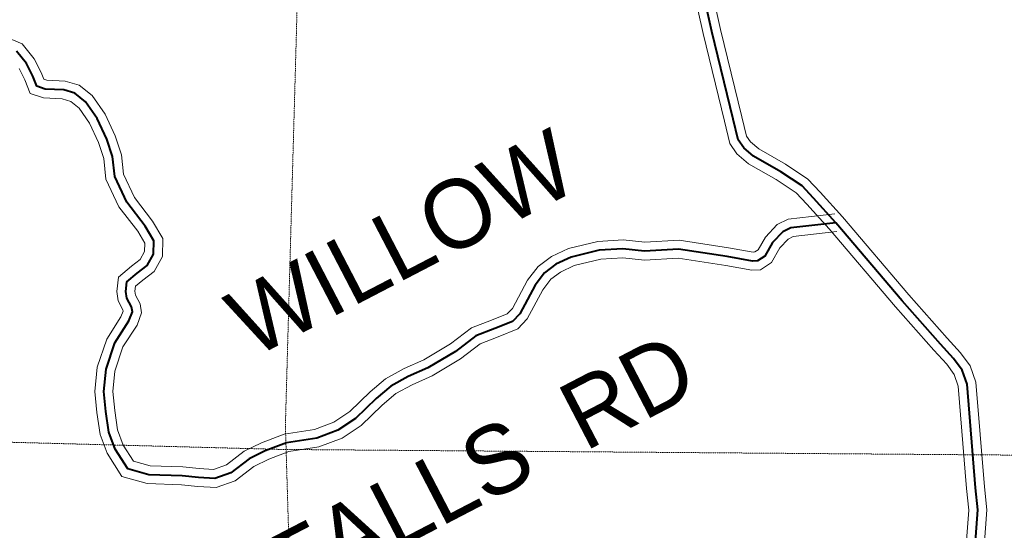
# Model space of a CAD drawing. Extents: x 87586 to 372442, y 65937 to 274218.
# Tile 9 of 33: x 126787 to 132605, y 183066 to 186083. Entities that reach past the tile are written whole.
import ezdxf

# ---------------------------------------------------------------- set-up
doc = ezdxf.new("R2010")
doc.units = 0
doc.header["$MEASUREMENT"] = 0
doc.linetypes.add('Wisdot1', pattern=[0.0625, 0.03125, -0.03125])
for name, color, linetype, lineweight in [('C_bnd_section', 240, 'Wisdot1', 15), ('C_twnrd', 240, 'Continuous', 13), ('C_twnrd_txt', 240, 'Continuous', 13)]:
    doc.layers.add(name, color=color, linetype=linetype, lineweight=lineweight)
doc.layers.add('C_twnrd_mask', color=7, linetype='Continuous', lineweight=40, true_color=0xffffff)
doc.styles.add('Source Sans Pro', font='SourceSansPro-Regular.ttf')

msp = doc.modelspace()

# ---------------------------------------------------------------- linework, layer by layer
at = {"layer": 'C_bnd_section', "ltscale": 0.5, "elevation": 7, "flags": 128}
for points in [[(128474, 187853.1), (128357.1, 183687.3), (128519.5, 178229.4), (128399, 172812.5), (128600.4, 167393.1), (128557.7, 163905.6)], [(102473, 183259.9), (107259.1, 183423), (112995, 183310.3), (118010.3, 183548.4), (121070.7, 183523.2), (123288.6, 183677.5), (128333.6, 183544), (133888.7, 183501), (137381, 183481.1)]]:
    msp.add_lwpolyline(points, dxfattribs=at)
at = {"layer": 'C_twnrd', "ltscale": 0.5, "elevation": 13, "flags": 128}
for points in [[(132485.6, 182970.9), (132501.2, 183187), (132487.9, 183322.2), (132437.2, 183941), (132403.4, 184037.3), (132346.7, 184114.4), (132267.8, 184201.4), (132041.1, 184456.7), (131649.2, 184918.1), (131516.6, 185064), (131444.1, 185141.1), (131312.1, 185229.3), (131154.2, 185319), (131104.8, 185361.8), (131081.9, 185395.5), (131054, 185508), (130928.1, 186025.2), (130817, 186523.9)], [(132380, 182979.7), (132394.8, 183185.6), (132382.3, 183312.7), (132332.7, 183918.7), (132308.6, 183987.2), (132264.5, 184047.2), (132188.9, 184130.7), (131961, 184387.2), (131569.6, 184848.1), (131438.8, 184992.1), (131375.2, 185059.7), (131256.4, 185139), (131092.8, 185232), (131025, 185290.7), (130983.6, 185351.5), (130951.1, 185482.7), (130824.9, 186001.2), (130710.9, 186512.7)], [(131603.4, 184935.8), (131327.8, 184904.3), (131263.4, 184872.6), (131193.2, 184797.7), (131150.8, 184723.1), (131131.2, 184710.4), (131120.6, 184710.1), (130975.5, 184735.2), (130683.3, 184779.6), (130480.8, 184768.8), (130353, 184782.3), (130203.8, 184772.9), (130028.9, 184730.2), (129928.7, 184683.4), (129849.7, 184625.3), (129787.9, 184544), (129698.1, 184376.9), (129668.4, 184345.1), (129575.8, 184307), (129456.6, 184261.5), (129333.1, 184167.1), (129175, 184073), (129059.3, 184021.5), (128949.1, 183962), (128858.4, 183884.5), (128737.2, 183768.7), (128643, 183705.5), (128528.3, 183661.8), (128349.4, 183634.2), (128216.3, 183583.4), (128114.4, 183533.1), (128009.9, 183452.7), (127932.6, 183425.4), (127847.9, 183430.4), (127750.5, 183440.5), (127557.7, 183447.3), (127459.4, 183475.5), (127399.2, 183570.1), (127365.1, 183659.1), (127349, 183774.5), (127337.1, 183886.1), (127349.3, 184006.8), (127397.4, 184150), (127480.3, 184279), (127507.7, 184351.1), (127498.4, 184404.4), (127470.8, 184455.4), (127467.5, 184478.4), (127471.1, 184507.9), (127513.9, 184543.8), (127581.6, 184595.5), (127630.7, 184683.5), (127633.2, 184790.8), (127572.8, 184892.9), (127464.7, 185032), (127400.4, 185169.9), (127388.3, 185284.6), (127351.5, 185397.1), (127291.8, 185525.2), (127215.9, 185633.9), (127138.9, 185695.7), (127056.4, 185720.4), (126947.4, 185725.6), (126929.2, 185731.6), (126913.5, 185771.4), (126872.4, 185852.1), (126801.1, 185939.4), (126680.2, 185990.3)], [(131615.4, 184830.5), (131358.2, 184801.1), (131327.6, 184786), (131279.1, 184734.3), (131230.1, 184648.1), (131163.9, 184605.4), (131113.2, 184603.8), (130958.5, 184630.6), (130678.1, 184673.2), (130478, 184662.5), (130350.7, 184675.9), (130219.9, 184667.7), (130064.2, 184629.7), (129983, 184591.8), (129924.9, 184549), (129877.3, 184486.5), (129785, 184314.5), (129730, 184255.9), (129614.9, 184208.5), (129508.8, 184167.9), (129392.6, 184079.2), (129223.8, 183978.7), (129106.1, 183926.3), (129009.4, 183874.1), (128929.5, 183805.8), (128803.9, 183685.7), (128692, 183610.7), (128555.6, 183558.8), (128376.7, 183531.1), (128258.7, 183486.2), (128170.7, 183442.7), (128061.2, 183358.4), (127947.8, 183318.3), (127839.3, 183324.7), (127743.1, 183334.7), (127541, 183341.8), (127391.5, 183384.6), (127304.1, 183522.2), (127261.7, 183632.4), (127243.7, 183761.6), (127230.6, 183885.9), (127245, 184029.2), (127301.1, 184196.3), (127385.2, 184327), (127398.3, 184361.4), (127396.9, 184369.2), (127368.6, 184421.6), (127360.6, 184477.2), (127370.9, 184562.2), (127447.6, 184626.6), (127499.8, 184666.4), (127525.3, 184712.3), (127526.5, 184763), (127485, 184833.1), (127373.7, 184976.4), (127296.9, 185141.1), (127284, 185262.3), (127252.8, 185358.1), (127199.6, 185472.1), (127137.7, 185560.7), (127088.7, 185600.1), (127038.5, 185615.1), (126928, 185620.4), (126848.8, 185646.4), (126816.7, 185727.9), (126783.1, 185793.9)]]:
    msp.add_lwpolyline(points, dxfattribs=at)
at = {"layer": 'C_twnrd_mask', "ltscale": 0.5, "elevation": 12, "flags": 128}
for points in [[(132432.8, 182975.3), (132448, 183186.3), (132435.1, 183317.5), (132384.9, 183929.8), (132356, 184012.2), (132305.6, 184080.8), (132228.4, 184166.1), (132001.1, 184422), (131609.4, 184883.1), (131477.7, 185028), (131409.6, 185100.4), (131284.2, 185184.2), (131123.5, 185275.5), (131064.9, 185326.3), (131032.7, 185373.5), (131002.5, 185495.3), (130876.5, 186013.2), (130764, 186518.3)], [(131609.4, 184883.1), (131343, 184852.7), (131295.5, 184829.3), (131236.1, 184766), (131190.5, 184685.6), (131147.5, 184657.9), (131116.9, 184657), (130967, 184682.9), (130680.7, 184726.4), (130479.4, 184715.6), (130351.8, 184729.1), (130211.8, 184720.3), (130046.5, 184679.9), (129955.8, 184637.6), (129887.3, 184587.2), (129832.6, 184515.3), (129741.6, 184345.7), (129699.2, 184300.5), (129595.3, 184257.7), (129482.7, 184214.7), (129362.9, 184123.2), (129199.4, 184025.9), (129082.7, 183973.9), (128979.3, 183918), (128893.9, 183845.1), (128770.5, 183727.2), (128667.5, 183658.1), (128541.9, 183610.3), (128363.1, 183582.7), (128237.5, 183534.8), (128142.5, 183487.9), (128035.6, 183405.6), (127940.2, 183371.9), (127843.6, 183377.6), (127746.8, 183387.6), (127549.3, 183394.5), (127425.5, 183430), (127351.6, 183546.1), (127313.4, 183645.8), (127296.4, 183768), (127283.8, 183886), (127297.2, 184018), (127349.2, 184173.1), (127432.8, 184303), (127453, 184356.2), (127447.6, 184386.8), (127419.7, 184438.5), (127414.1, 184477.8), (127421, 184535), (127480.8, 184585.2), (127540.7, 184630.9), (127578, 184697.9), (127579.9, 184776.9), (127528.9, 184863), (127419.2, 185004.2), (127348.7, 185155.5), (127336.1, 185273.5), (127302.1, 185377.6), (127245.7, 185498.6), (127176.8, 185597.3), (127113.8, 185647.9), (127047.4, 185667.7), (126937.7, 185673), (126889, 185689), (126865.1, 185749.7), (126827.7, 185823), (126768.4, 185895.7)]]:
    msp.add_lwpolyline(points, dxfattribs=at)

# ---------------------------------------------------------------- texts
at = {"layer": 'C_twnrd_txt', "ltscale": 0.5, "char_height": 405, "attachment_point": 5, "rotation": 27.48581, "line_spacing_factor": 0.8, "style": 'Source Sans Pro'}
for s, insert in [('{\\C256;WILLOW}', (129043.7, 184762.2)), ('{\\C256;FALLS  RD}', (129512.7, 183435.1))]:
    msp.add_mtext(s, dxfattribs=dict(at, insert=insert))

doc.saveas('drawing.dxf')
